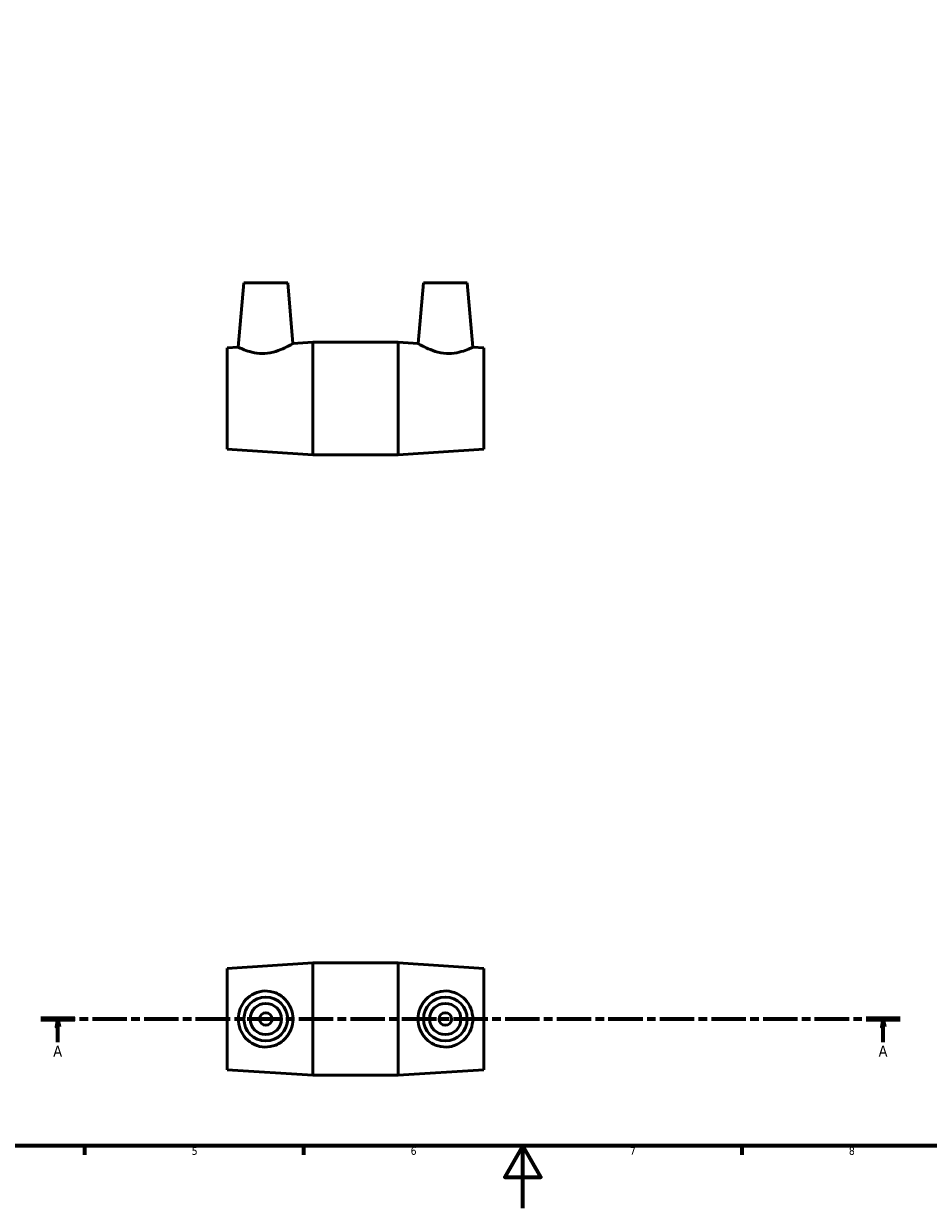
# Model space of a CAD drawing. Header units: millimetres. Extents: x 0 to 895, y 0 to 752.
# Tile 2 of 5: x 261 to 550, y 0 to 379. Entities that reach past the tile are written whole.
import ezdxf

# ---------------------------------------------------------------- set-up
doc = ezdxf.new("R2010")
doc.units = ezdxf.units.MM
doc.linetypes.add('CHAIN', pattern=[0.3543, 0.2362, -0.0295, 0.0591, -0.0295])
for name, color, linetype, lineweight in [('Border (ISO)', 7, 'Continuous', 70), ('Section Line (ISO)', 7, 'CHAIN', 70), ('Visible (ISO)', 7, 'Continuous', 50)]:
    doc.layers.add(name, color=color, linetype=linetype, lineweight=lineweight)
doc.styles.add('Label Text (ISO)', font='tahoma.ttf')
doc.styles.add('Note Text (ISO)', font='tahoma.ttf')

# ---------------------------------------------------------------- blocks, each defined once
blk = doc.blocks.new('Borders Default Border')
at = {"layer": 'Border (ISO)'}
for p, q in [((280.33, 20), (280.33, 17.1)), ((350.42, 20), (350.42, 17.1)), ((490.58, 20), (490.58, 17.1))]:
    blk.add_line(p, q, dxfattribs=at)
at = {"layer": 'Border (ISO)', "flags": 128}
for points in [[(20, 20), (20, 574), (821, 574), (821, 20), (20, 20)], [(420.5, 0), (420.5, 20), (414.73, 10), (426.27, 10), (420.5, 20)]]:
    blk.add_lwpolyline(points, dxfattribs=at)
at = {"layer": 'Border (ISO)', "color": 232, "true_color": 0xca0064, "char_height": 2.5, "attachment_point": 7, "style": 'Note Text (ISO)'}
for s, insert in [('5', (314.64, 17.05)), ('6', (384.66, 17.05)), ('7', (454.77, 17.1)), ('8', (524.81, 17.04))]:
    blk.add_mtext(s, dxfattribs=dict(at, insert=insert))
blk = doc.blocks.new('2dTransSection0')
at = {"layer": 'Section Line (ISO)', "linetype": 'CHAIN', "ltscale": 46.5602}
blk.add_line((266.41, 60.53), (541.25, 60.53), dxfattribs=at)
at = {"layer": 'Section Line (ISO)', "linetype": 'Continuous', "lineweight": 140}
for p, q in [((266.41, 60.53), (277.31, 60.53)), ((530.35, 60.53), (541.25, 60.53))]:
    blk.add_line(p, q, dxfattribs=at)
at = {"layer": 'Section Line (ISO)', "linetype": 'Continuous'}
for p, q in [((271.86, 60.53), (271.36, 58.03)), ((271.36, 58.03), (272.36, 58.03)), ((271.86, 58.03), (271.86, 60.53)), ((272.36, 58.03), (271.86, 60.53)), ((271.86, 53.13), (271.86, 58.03)), ((535.8, 60.53), (535.3, 58.03)), ((535.3, 58.03), (536.3, 58.03)), ((535.8, 58.03), (535.8, 60.53)), ((536.3, 58.03), (535.8, 60.53)), ((535.8, 53.13), (535.8, 58.03))]:
    blk.add_line(p, q, dxfattribs=at)
at = {"layer": 'Section Line (ISO)', "linetype": 'Continuous', "flags": 128}
for points in [[(272.36, 58.03), (271.86, 60.53), (271.36, 58.03), (272.36, 58.03)], [(536.3, 58.03), (535.8, 60.53), (535.3, 58.03), (536.3, 58.03)]]:
    blk.add_lwpolyline(points, dxfattribs=at)
at = {"layer": 'Section Line (ISO)'}
for points in [[(272.36, 58.03), (271.86, 60.53), (271.36, 58.03), (272.36, 58.03)], [(536.3, 58.03), (535.8, 60.53), (535.3, 58.03), (536.3, 58.03)]]:
    blk.add_solid(points, dxfattribs=at)
at = {"layer": 'Section Line (ISO)', "char_height": 3.5, "attachment_point": 7, "style": 'Label Text (ISO)'}
for insert in [(270.37, 48.53), (534.31, 48.53)]:
    blk.add_mtext('A', dxfattribs=dict(at, insert=insert))

msp = doc.modelspace()

# ---------------------------------------------------------------- linework, layer by layer
at = {"layer": 'Visible (ISO)'}
for p, q in [((331.331, 295.927), (329.532, 275.358)), ((331.331, 295.927), (345.331, 295.927)), ((345.331, 295.927), (347.03, 276.51)), ((388.731, 295.927), (387.032, 276.51)), ((402.731, 295.927), (388.731, 295.927)), ((402.731, 295.927), (404.531, 275.358)), ((347.03, 276.51), (353.365, 276.927)), ((353.365, 240.927), (353.365, 276.927)), ((353.365, 276.927), (380.698, 276.927)), ((380.698, 240.927), (380.698, 276.927)), ((387.032, 276.51), (380.698, 276.927)), ((326.031, 275.127), (329.532, 275.358)), ((326.031, 242.727), (326.031, 275.127)), ((408.031, 275.127), (404.531, 275.358)), ((408.031, 242.727), (408.031, 275.127)), ((326.031, 242.727), (353.365, 240.927)), ((408.031, 242.727), (380.698, 240.927)), ((353.365, 240.927), (380.698, 240.927)), ((326.031, 76.729), (353.365, 78.529)), ((326.031, 44.329), (326.031, 76.729)), ((353.365, 42.529), (353.365, 78.529)), ((353.365, 78.529), (380.698, 78.529)), ((380.698, 42.529), (380.698, 78.529)), ((408.031, 76.729), (380.698, 78.529)), ((408.031, 44.329), (408.031, 76.729)), ((326.031, 44.329), (353.365, 42.529)), ((353.365, 42.529), (380.698, 42.529)), ((408.031, 44.329), (380.698, 42.529))]:
    msp.add_line(p, q, dxfattribs=at)
for centre, radius in [((338.331, 60.529), 7), ((338.331, 60.529), 5), ((395.731, 60.529), 7), ((395.731, 60.529), 5), ((338.331, 60.529), 2), ((395.731, 60.529), 2)]:
    msp.add_circle(centre, radius, dxfattribs=at)
for points, knots in [([(347.03, 276.51), (347.03, 276.51), (346.798, 276.371), (345.888, 275.863), (345.211, 275.499), (343.648, 274.764), (342.642, 274.339), (340.403, 273.661), (339.166, 273.42), (337.976, 273.354)], [4.0636734, 4.0636734, 4.0636734, 4.0636734, 4.4102345, 4.4102345, 4.7567956, 4.7567956, 5.1148346, 5.1148346, 5.4728735, 5.4728735, 5.4728735, 5.4728735]), ([(396.087, 273.354), (394.896, 273.42), (393.66, 273.661), (391.421, 274.339), (390.414, 274.764), (388.851, 275.499), (388.175, 275.863), (387.265, 276.371), (387.032, 276.51), (387.032, 276.51)], [0, 0, 0, 0, 0.358039, 0.358039, 0.7160779, 0.7160779, 1.062639, 1.062639, 1.4092001, 1.4092001, 1.4092001, 1.4092001]), ([(337.976, 273.354), (336.874, 273.292), (335.721, 273.376), (333.635, 273.76), (332.701, 274.048), (331.234, 274.577), (330.596, 274.857), (329.744, 275.249), (329.532, 275.358), (329.532, 275.358)], [0, 0, 0, 0, 0.3311674, 0.3311674, 0.6623348, 0.6623348, 0.9947857, 0.9947857, 1.3272367, 1.3272367, 1.3272367, 1.3272367]), ([(404.531, 275.358), (404.531, 275.358), (404.318, 275.249), (403.466, 274.857), (402.828, 274.577), (401.361, 274.048), (400.427, 273.76), (398.342, 273.376), (397.188, 273.292), (396.087, 273.354)], [4.1456369, 4.1456369, 4.1456369, 4.1456369, 4.4780878, 4.4780878, 4.8105387, 4.8105387, 5.1417061, 5.1417061, 5.4728735, 5.4728735, 5.4728735, 5.4728735]), ([(337.976, 51.561), (336.874, 51.599), (335.721, 51.867), (333.635, 52.836), (332.701, 53.535), (331.234, 55.104), (330.596, 56.088), (329.744, 58.246), (329.532, 59.421), (329.532, 61.637), (329.744, 62.812), (330.596, 64.97), (331.234, 65.954), (332.701, 67.523), (333.635, 68.222), (335.721, 69.19), (336.874, 69.458), (339.166, 69.538), (340.403, 69.317), (342.642, 68.396), (343.648, 67.696), (345.211, 66.104), (345.888, 65.109), (346.798, 62.9), (347.03, 61.684), (347.03, 59.374), (346.798, 58.158), (345.888, 55.948), (345.211, 54.953), (343.648, 53.362), (342.642, 52.662), (340.403, 51.74), (339.166, 51.52), (337.976, 51.561)], [0, 0, 0, 0, 0.3311674, 0.3311674, 0.6623348, 0.6623348, 0.9947857, 0.9947857, 1.3272367, 1.3272367, 1.6596876, 1.6596876, 1.9921385, 1.9921385, 2.3233059, 2.3233059, 2.6544733, 2.6544733, 3.0125123, 3.0125123, 3.3705512, 3.3705512, 3.7171123, 3.7171123, 4.0636734, 4.0636734, 4.4102345, 4.4102345, 4.7567956, 4.7567956, 5.1148346, 5.1148346, 5.4728735, 5.4728735, 5.4728735, 5.4728735]), ([(396.087, 51.561), (394.896, 51.52), (393.66, 51.74), (391.421, 52.662), (390.414, 53.362), (388.851, 54.953), (388.175, 55.948), (387.265, 58.158), (387.032, 59.374), (387.032, 61.684), (387.265, 62.9), (388.175, 65.109), (388.851, 66.104), (390.414, 67.696), (391.421, 68.396), (393.66, 69.317), (394.896, 69.538), (397.188, 69.458), (398.342, 69.19), (400.427, 68.222), (401.361, 67.523), (402.828, 65.954), (403.466, 64.97), (404.318, 62.812), (404.531, 61.637), (404.531, 59.421), (404.318, 58.246), (403.466, 56.088), (402.828, 55.104), (401.361, 53.535), (400.427, 52.836), (398.342, 51.867), (397.188, 51.599), (396.087, 51.561)], [0, 0, 0, 0, 0.358039, 0.358039, 0.7160779, 0.7160779, 1.062639, 1.062639, 1.4092001, 1.4092001, 1.7557612, 1.7557612, 2.1023223, 2.1023223, 2.4603613, 2.4603613, 2.8184002, 2.8184002, 3.1495676, 3.1495676, 3.480735, 3.480735, 3.8131859, 3.8131859, 4.1456369, 4.1456369, 4.4780878, 4.4780878, 4.8105387, 4.8105387, 5.1417061, 5.1417061, 5.4728735, 5.4728735, 5.4728735, 5.4728735])]:
    msp.add_open_spline(points, degree=3, knots=knots, dxfattribs=at)

# ---------------------------------------------------------------- block references
msp.add_blockref('Borders Default Border', (0, 0))
at = {"layer": 'Section Line (ISO)'}
msp.add_blockref('2dTransSection0', (0, 0), dxfattribs=at)

doc.saveas('drawing.dxf')
